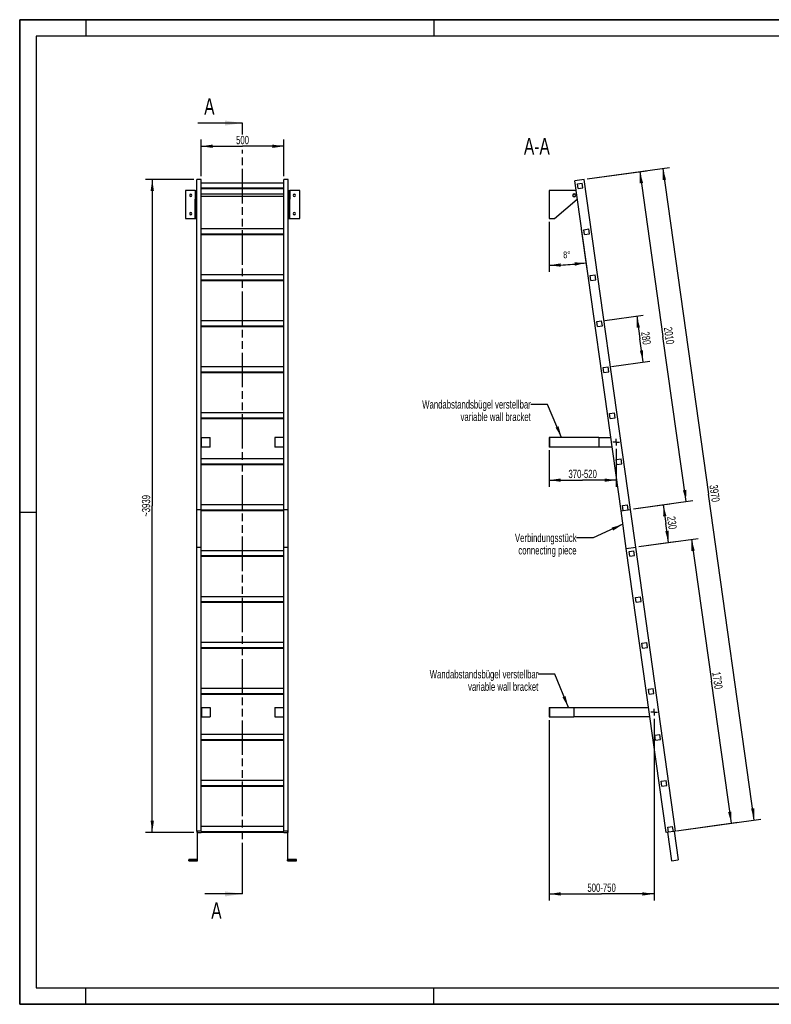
# Model space of a CAD drawing. Header units: millimetres. Extents: x 0 to 8400, y 0 to 5940.
# Tile 1 of 2: x 0 to 4537, y 0 to 5940. Entities that reach past the tile are written whole.
import ezdxf

# ---------------------------------------------------------------- set-up
doc = ezdxf.new("R2010")
doc.units = ezdxf.units.MM
doc.header["$LTSCALE"] = 462
doc.linetypes.add('CENTER', pattern=[0.6, 0.375, -0.075, 0.075, -0.075])
doc.linetypes.add('PHANTOM', pattern=[0.8, 0.45, -0.05, 0.1, -0.05, 0.1, -0.05])
doc.layers.get('0').update_dxf_attribs({"linetype": 'CONTINUOUS'})
for name, color, linetype in [('005_AXIS', 7, 'CONTINUOUS'), ('050_DIMENSIONING', 7, 'CONTINUOUS'), ('053_NOTES', 7, 'CONTINUOUS'), ('HATCHING_BL0', 7, 'CONTINUOUS')]:
    doc.layers.add(name, color=color, linetype=linetype)
doc.styles.get("Standard").update_dxf_attribs({"font": 'txt', "width": 0.7})
doc.dimstyles.new('DIMSTYLE_1', dxfattribs={"dimtxt": 50, "dimasz": 70, "dimexe": 2, "dimexo": 1, "dimtad": 1, "dimdec": 1, "dimtxsty": 'Standard', "dimblk": '_FILLED', "dimblk1": '_FILLED', "dimblk2": '_FILLED', "dimcen": 0.09, "dimazin": 2, "dimtp": 0.8, "dimtm": 0.8, "dimtfac": 1, "dimtdec": 1, "dimtofl": 0, "dimtmove": 0, "dimatfit": 3, "dimldrblk": '_FILLED', "dimfxl": 1, "dimtolj": 1, "dimarcsym": 0})
doc.dimstyles.new('DIMSTYLE_2', dxfattribs={"dimtxt": 40, "dimasz": 70, "dimexe": 2, "dimexo": 1, "dimgap": 2, "dimtad": 1, "dimdec": 1, "dimtxsty": 'Standard', "dimblk": '_FILLED', "dimblk1": '_FILLED', "dimblk2": '_FILLED', "dimcen": 0.09, "dimazin": 2, "dimtp": 0.5, "dimtm": 0.5, "dimtfac": 1, "dimtdec": 1, "dimtofl": 0, "dimtmove": 0, "dimatfit": 3, "dimldrblk": '_FILLED', "dimfxl": 1, "dimtolj": 1, "dimarcsym": 0})
doc.dimstyles.new('DIMSTYLE_3', dxfattribs={"dimtxt": 50, "dimasz": 70, "dimexe": 2, "dimexo": 1, "dimtad": 1, "dimdec": 1, "dimtxsty": 'Standard', "dimblk": '_FILLED', "dimblk1": '_FILLED', "dimblk2": '_FILLED', "dimcen": 0.09, "dimazin": 2, "dimtp": 2, "dimtm": 2, "dimtfac": 1, "dimtdec": 1, "dimtofl": 0, "dimtmove": 0, "dimatfit": 3, "dimldrblk": '_FILLED', "dimfxl": 1, "dimtolj": 1, "dimarcsym": 0})
doc.dimstyles.new('DIMSTYLE_4', dxfattribs={"dimtxt": 50, "dimasz": 70, "dimexe": 2, "dimexo": 1, "dimtad": 1, "dimdec": 0, "dimtxsty": 'Standard', "dimblk": '_FILLED', "dimblk1": '_FILLED', "dimblk2": '_FILLED', "dimcen": 0.09, "dimazin": 2, "dimtp": 2, "dimtm": 2, "dimtfac": 1, "dimtdec": 0, "dimtofl": 0, "dimtmove": 0, "dimatfit": 3, "dimldrblk": '_FILLED', "dimfxl": 1, "dimtolj": 1, "dimarcsym": 0})
doc.dimstyles.new('DIMSTYLE_5', dxfattribs={"dimtxt": 50, "dimasz": 70, "dimexe": 2, "dimexo": 1, "dimtad": 1, "dimtxsty": 'Standard', "dimblk": '_FILLED', "dimblk1": '_FILLED', "dimblk2": '_FILLED', "dimcen": 0.09, "dimazin": 2, "dimtp": 0.8, "dimtm": 0.8, "dimtfac": 1, "dimtofl": 0, "dimtmove": 0, "dimatfit": 3, "dimldrblk": '_FILLED', "dimfxl": 1, "dimtolj": 1, "dimarcsym": 0})
doc.dimstyles.new('DIMSTYLE_6', dxfattribs={"dimtxt": 50, "dimasz": 70, "dimexe": 2, "dimexo": 1, "dimtad": 1, "dimtxsty": 'Standard', "dimblk": '_FILLED', "dimblk1": '_FILLED', "dimblk2": '_FILLED', "dimcen": 0.09, "dimazin": 2, "dimtp": 1.2, "dimtm": 1.2, "dimtfac": 1, "dimtofl": 0, "dimtmove": 0, "dimatfit": 3, "dimldrblk": '_FILLED', "dimfxl": 1, "dimtolj": 1, "dimarcsym": 0})
doc.dimstyles.new('DIMSTYLE_7', dxfattribs={"dimtxt": 50, "dimasz": 70, "dimexe": 2, "dimexo": 1, "dimtad": 1, "dimtxsty": 'Standard', "dimblk": '_FILLED', "dimblk1": '_FILLED', "dimblk2": '_FILLED', "dimcen": 0.09, "dimazin": 2, "dimtp": 2, "dimtm": 2, "dimtfac": 1, "dimtofl": 0, "dimtmove": 0, "dimatfit": 3, "dimldrblk": '_FILLED', "dimfxl": 1, "dimtolj": 1, "dimarcsym": 0})
doc.dimstyles.new('DIMSTYLE_8', dxfattribs={"dimtxt": 50, "dimasz": 70, "dimexe": 2, "dimexo": 1, "dimtad": 1, "dimdec": 0, "dimtxsty": 'Standard', "dimblk": '_FILLED', "dimblk1": '_FILLED', "dimblk2": '_FILLED', "dimcen": 0.09, "dimazin": 2, "dimtp": 0.5, "dimtm": 0.5, "dimtfac": 1, "dimtdec": 0, "dimtofl": 0, "dimtmove": 0, "dimatfit": 3, "dimldrblk": '_FILLED', "dimfxl": 1, "dimtolj": 1, "dimarcsym": 0})
doc.dimstyles.new('DIMSTYLE_9', dxfattribs={"dimtxt": 50, "dimasz": 70, "dimexe": 2, "dimexo": 1, "dimtad": 1, "dimtxsty": 'Standard', "dimblk": '_FILLED', "dimblk1": '_FILLED', "dimblk2": '_FILLED', "dimcen": 0.09, "dimazin": 2, "dimtp": 0.5, "dimtm": 0.5, "dimtfac": 1, "dimtofl": 0, "dimtmove": 0, "dimatfit": 3, "dimldrblk": '_FILLED', "dimfxl": 1, "dimtolj": 1, "dimarcsym": 0})
doc.dimstyles.get("Standard").update_dxf_attribs({"dimtxt": 50, "dimasz": 70, "dimexe": 2, "dimexo": 1, "dimtad": 1, "dimtxsty": 'Standard', "dimblk": '_FILLED', "dimblk1": '_FILLED', "dimblk2": '_FILLED', "dimcen": 0.09, "dimazin": 2, "dimtol": 1, "dimtp": 0.01, "dimtm": 0.01, "dimtfac": 1, "dimtofl": 0, "dimtmove": 0, "dimatfit": 3, "dimldrblk": '_FILLED', "dimfxl": 1, "dimtolj": 1, "dimarcsym": 0})

# ---------------------------------------------------------------- blocks, each defined once
blk = doc.blocks.new('_FILLED')
at = {"color": 0, "linetype": 'ByBlock'}
blk.add_solid([(0, 0), (-1, 0.143), (-1, -0.143)], dxfattribs=at)
blk = doc.blocks.new('*D2')
at = {"layer": '050_DIMENSIONING', "color": 2, "linetype": 'Continuous', "transparency": 16777216}
for p, q in [((1095.2, 4996.4), (1095.2, 5216.4)), ((1095.2, 5176.4), (1345.2, 5176.4)), ((1595.2, 5176.4), (1345.2, 5176.4)), ((1595.2, 4996.4), (1595.2, 5216.4))]:
    blk.add_line(p, q, dxfattribs=at)
at = {"layer": '050_DIMENSIONING', "color": 2, "linetype": 'Continuous', "transparency": 16777216, "xscale": 70, "yscale": 70, "zscale": 70, "rotation": 180}
blk.add_blockref('_FILLED', (1095.2, 5176.4), dxfattribs=at)
at = {"layer": '050_DIMENSIONING', "color": 2, "linetype": 'Continuous', "transparency": 16777216, "xscale": 70, "yscale": 70, "zscale": 70}
blk.add_blockref('_FILLED', (1595.2, 5176.4), dxfattribs=at)
at = {"layer": '050_DIMENSIONING', "color": 2, "linetype": 'Continuous', "transparency": 16777216, "insert": (1345.2, 5238.9), "char_height": 50, "width": 171.429, "attachment_point": 2, "line_spacing_factor": 0.9}
blk.add_mtext('500', dxfattribs=at)
blk = doc.blocks.new('*D3')
at = {"layer": '050_DIMENSIONING', "color": 2, "linetype": 'Continuous', "transparency": 16777216}
for p, q in [((3195.8, 4720.1), (3195.8, 4418.3)), ((3425.1, 4434.3), (3391.2, 4675.7))]:
    blk.add_line(p, q, dxfattribs=at)
for start, end in [(270, 274), (274, 278)]:
    blk.add_arc((3195.8, 6065.9), 1607.6, start, end, dxfattribs=at)
for points in [[(3265.5, 4469.8), (3195.8, 4458.3), (3266, 4449.8)], [(3351.2, 4455.8), (3419.5, 4473.9), (3348.8, 4475.6)]]:
    blk.add_solid(points, dxfattribs=at)
at = {"layer": '050_DIMENSIONING', "color": 2, "linetype": 'Continuous', "transparency": 16777216, "insert": (3302.3, 4542), "char_height": 40, "width": 87.143, "attachment_point": 2, "rotation": 4, "line_spacing_factor": 0.9}
blk.add_mtext('8\\fgdt;{\\W1.0;{\\fgdt;~}}', dxfattribs=at)
blk = doc.blocks.new('*D4')
at = {"layer": '050_DIMENSIONING', "color": 2, "linetype": 'Continuous', "transparency": 16777216}
for p, q in [((3426.3, 4979.1), (3921.4, 5048.7)), ((3881.8, 5043.2), (4158.1, 3077.5)), ((4434.3, 1111.8), (4158.1, 3077.5)), ((3978.8, 1047.8), (4473.9, 1117.4))]:
    blk.add_line(p, q, dxfattribs=at)
at = {"layer": '050_DIMENSIONING', "color": 2, "linetype": 'Continuous', "transparency": 16777216, "xscale": 70, "yscale": 70, "zscale": 70}
for p, rotation in [((3881.8, 5043.2), 98), ((4434.3, 1111.8), 278)]:
    blk.add_blockref('_FILLED', p, dxfattribs=dict(at, rotation=rotation))
at = {"layer": '050_DIMENSIONING', "color": 2, "linetype": 'Continuous', "transparency": 16777216, "insert": (4219.9, 3086.2), "char_height": 50, "width": 230.357, "attachment_point": 2, "rotation": 278, "line_spacing_factor": 0.9}
blk.add_mtext('3970', dxfattribs=at)
blk = doc.blocks.new('*D5')
at = {"layer": '050_DIMENSIONING', "color": 2, "linetype": 'Continuous', "transparency": 16777216}
for p, q in [((1050.2, 4976.4), (760.2, 4976.4)), ((800.2, 4976.4), (800.2, 3006.7)), ((800.2, 1037.1), (800.2, 3006.7)), ((1050.2, 1037.1), (760.2, 1037.1))]:
    blk.add_line(p, q, dxfattribs=at)
at = {"layer": '050_DIMENSIONING', "color": 2, "linetype": 'Continuous', "transparency": 16777216, "xscale": 70, "yscale": 70, "zscale": 70}
for p, rotation in [((800.2, 4976.4), 90), ((800.2, 1037.1), 270)]:
    blk.add_blockref('_FILLED', p, dxfattribs=dict(at, rotation=rotation))
at = {"layer": '050_DIMENSIONING', "color": 2, "linetype": 'Continuous', "transparency": 16777216, "insert": (737.7, 3006.7), "char_height": 50, "width": 283.929, "attachment_point": 2, "rotation": 90, "line_spacing_factor": 0.9}
blk.add_mtext('~3939', dxfattribs=at)
blk = doc.blocks.new('*D6')
at = {"layer": '050_DIMENSIONING', "color": 2, "linetype": 'Continuous', "transparency": 16777216}
for p, q in [((3195.8, 3342.1), (3195.8, 3174.6)), ((3600.6, 3350.6), (3600.6, 3174.6)), ((3195.8, 3174.6), (3195.8, 3122.1)), ((3195.8, 3162.1), (3398.2, 3162.1)), ((3600.6, 3162.1), (3398.2, 3162.1)), ((3600.6, 3174.6), (3600.6, 3122.1))]:
    blk.add_line(p, q, dxfattribs=at)
at = {"layer": '050_DIMENSIONING', "color": 2, "linetype": 'Continuous', "transparency": 16777216, "xscale": 70, "yscale": 70, "zscale": 70, "rotation": 180}
blk.add_blockref('_FILLED', (3195.8, 3162.1), dxfattribs=at)
at = {"layer": '050_DIMENSIONING', "color": 2, "linetype": 'Continuous', "transparency": 16777216, "xscale": 70, "yscale": 70, "zscale": 70}
blk.add_blockref('_FILLED', (3600.6, 3162.1), dxfattribs=at)
at = {"layer": '050_DIMENSIONING', "color": 2, "linetype": 'Continuous', "transparency": 16777216, "insert": (3398.2, 3224.6), "char_height": 50, "width": 396.429, "attachment_point": 2, "line_spacing_factor": 0.9}
blk.add_mtext('370-520\\P ', dxfattribs=at)
blk = doc.blocks.new('*D7')
at = {"layer": '050_DIMENSIONING', "color": 2, "linetype": 'Continuous', "transparency": 16777216}
for p, q in [((3829.3, 1722.7), (3829.3, 678.4)), ((3195.8, 1714.2), (3195.8, 678.4)), ((3195.8, 678.4), (3195.8, 625.9)), ((3195.8, 665.9), (3512.6, 665.9)), ((3829.3, 665.9), (3512.6, 665.9)), ((3829.3, 678.4), (3829.3, 625.9))]:
    blk.add_line(p, q, dxfattribs=at)
at = {"layer": '050_DIMENSIONING', "color": 2, "linetype": 'Continuous', "transparency": 16777216, "xscale": 70, "yscale": 70, "zscale": 70, "rotation": 180}
blk.add_blockref('_FILLED', (3195.8, 665.9), dxfattribs=at)
at = {"layer": '050_DIMENSIONING', "color": 2, "linetype": 'Continuous', "transparency": 16777216, "xscale": 70, "yscale": 70, "zscale": 70}
blk.add_blockref('_FILLED', (3829.3, 665.9), dxfattribs=at)
at = {"layer": '050_DIMENSIONING', "color": 2, "linetype": 'Continuous', "transparency": 16777216, "insert": (3512.6, 728.4), "char_height": 50, "width": 396.429, "attachment_point": 2, "line_spacing_factor": 0.9}
blk.add_mtext('500-750', dxfattribs=at)
blk = doc.blocks.new('*D8')
at = {"layer": '050_DIMENSIONING', "color": 2, "linetype": 'Continuous', "transparency": 16777216}
for p, q in [((3738, 2760.9), (4094.5, 2811)), ((4054.9, 2805.5), (4175.3, 1948.9)), ((4295.7, 1092.3), (4175.3, 1948.9)), ((3965.4, 1045.9), (4335.3, 1097.9))]:
    blk.add_line(p, q, dxfattribs=at)
at = {"layer": '050_DIMENSIONING', "color": 2, "linetype": 'Continuous', "transparency": 16777216, "xscale": 70, "yscale": 70, "zscale": 70}
for p, rotation in [((4054.9, 2805.5), 98), ((4295.7, 1092.3), 278)]:
    blk.add_blockref('_FILLED', p, dxfattribs=dict(at, rotation=rotation))
at = {"layer": '050_DIMENSIONING', "color": 2, "linetype": 'Continuous', "transparency": 16777216, "insert": (4237.2, 1957.6), "char_height": 50, "width": 214.286, "attachment_point": 2, "rotation": 278, "line_spacing_factor": 0.9}
blk.add_mtext('1730', dxfattribs=at)
blk = doc.blocks.new('*D9')
at = {"layer": '050_DIMENSIONING', "color": 2, "linetype": 'Continuous', "transparency": 16777216}
for p, q in [((3426.3, 4979.1), (3782.8, 5029.2)), ((3743.2, 5023.7), (3883, 4028.5)), ((4022.9, 3033.2), (3883, 4028.5)), ((3706, 2988.7), (4062.5, 3038.8))]:
    blk.add_line(p, q, dxfattribs=at)
at = {"layer": '050_DIMENSIONING', "color": 2, "linetype": 'Continuous', "transparency": 16777216, "xscale": 70, "yscale": 70, "zscale": 70}
for p, rotation in [((3743.2, 5023.7), 98), ((4022.9, 3033.2), 278)]:
    blk.add_blockref('_FILLED', p, dxfattribs=dict(at, rotation=rotation))
at = {"layer": '050_DIMENSIONING', "color": 2, "linetype": 'Continuous', "transparency": 16777216, "insert": (3944.9, 4037.2), "char_height": 50, "width": 219.643, "attachment_point": 2, "rotation": 278, "line_spacing_factor": 0.9}
blk.add_mtext('2010', dxfattribs=at)
blk = doc.blocks.new('*D10')
at = {"layer": '050_DIMENSIONING', "color": 2, "linetype": 'Continuous', "transparency": 16777216}
for p, q in [((3706, 2988.6), (3923.9, 3019.2)), ((3884.3, 3013.7), (3900.3, 2899.9)), ((3916.3, 2786.1), (3900.3, 2899.9)), ((3738, 2761), (3955.9, 2791.7))]:
    blk.add_line(p, q, dxfattribs=at)
at = {"layer": '050_DIMENSIONING', "color": 2, "linetype": 'Continuous', "transparency": 16777216, "xscale": 70, "yscale": 70, "zscale": 70}
for p, rotation in [((3884.3, 3013.7), 98), ((3916.3, 2786.1), 278)]:
    blk.add_blockref('_FILLED', p, dxfattribs=dict(at, rotation=rotation))
at = {"layer": '050_DIMENSIONING', "color": 2, "linetype": 'Continuous', "transparency": 16777216, "insert": (3962.2, 2908.6), "char_height": 50, "width": 171.429, "attachment_point": 2, "rotation": 278, "line_spacing_factor": 0.9}
blk.add_mtext('230', dxfattribs=at)
blk = doc.blocks.new('*D11')
at = {"layer": '050_DIMENSIONING', "color": 2, "linetype": 'Continuous', "transparency": 16777216}
for p, q in [((3532.6, 4125.6), (3763.8, 4158.1)), ((3724.2, 4152.6), (3743.7, 4013.9)), ((3763.2, 3875.3), (3743.7, 4013.9)), ((3571.6, 3848.4), (3802.8, 3880.9))]:
    blk.add_line(p, q, dxfattribs=at)
at = {"layer": '050_DIMENSIONING', "color": 2, "linetype": 'Continuous', "transparency": 16777216, "xscale": 70, "yscale": 70, "zscale": 70}
for p, rotation in [((3724.2, 4152.6), 98), ((3763.2, 3875.3), 278)]:
    blk.add_blockref('_FILLED', p, dxfattribs=dict(at, rotation=rotation))
at = {"layer": '050_DIMENSIONING', "color": 2, "linetype": 'Continuous', "transparency": 16777216, "insert": (3805.6, 4022.6), "char_height": 50, "width": 176.786, "attachment_point": 2, "rotation": 278, "line_spacing_factor": 0.9}
blk.add_mtext('280', dxfattribs=at)
blk = doc.blocks.new('XSEC_FILLED')
at = {"color": 0, "linetype": 'ByBlock'}
blk.add_solid([(0, 0), (-1, 0.143), (-1, -0.143)], dxfattribs=at)
blk = doc.blocks.new('HATCHING_BL0', base_point=(1209.9, 2991.1))
at = {"layer": 'HATCHING_BL0', "color": 7, "linetype": 'PHANTOM'}
for p, q in [((1345.2, 5248), (1345.2, 5316.4)), ((1345.2, 765.9), (1345.2, 5154.1)), ((1345.2, 665.9), (1345.2, 765.9))]:
    blk.add_line(p, q, dxfattribs=at)
at = {"layer": 'HATCHING_BL0', "color": 7, "linetype": 'Continuous', "char_height": 100, "width": 128.571, "attachment_point": 1, "line_spacing_factor": 0.9}
for insert in [(1113.9, 5466.4), (1156.3, 615.9)]:
    blk.add_mtext('A', dxfattribs=dict(at, insert=insert))
at = {"layer": 'HATCHING_BL0', "color": 7, "linetype": 'Continuous'}
for points in [[(1345.2, 5316.4), (1074.6, 5316.4)], [(1345.2, 665.9), (1117.1, 665.9)]]:
    blk.add_leader(points, dimstyle='Standard', override={"dimasz": 105, "dimtad": 0, "dimldrblk": 'XSEC_FILLED'}, dxfattribs=at)

msp = doc.modelspace()

# ---------------------------------------------------------------- hatches: boundary and pattern name
at = {"linetype": 'Continuous'}
h = msp.add_hatch(dxfattribs=at)
h.set_pattern_fill('ANSI31', color=2, angle=90, style=0, pattern_type=2)
h.set_pattern_definition([(135, (3195.78, 4825.1), (-239.875, -239.875), [])])
edge = h.paths.add_edge_path()
edge.add_line((3945.613, 1043.115), (3915.905, 1038.94))
edge.add_line((3915.905, 1038.94), (3911.73, 1068.648))
edge.add_line((3911.73, 1068.648), (3941.438, 1072.823))
edge.add_line((3945.613, 1043.115), (3941.438, 1072.823))
edge = h.paths.add_edge_path()
edge.add_line((3370.346, 4920.79), (3366.171, 4950.498))
edge.add_line((3366.171, 4950.498), (3395.879, 4954.674))
edge.add_line((3400.054, 4924.966), (3395.879, 4954.674))
edge.add_line((3370.346, 4920.79), (3400.054, 4924.966))
edge = h.paths.add_edge_path()
edge.add_line((3409.315, 4643.515), (3405.14, 4673.223))
edge.add_line((3405.14, 4673.223), (3434.848, 4677.399))
edge.add_line((3439.023, 4647.691), (3434.848, 4677.399))
edge.add_line((3409.315, 4643.515), (3439.023, 4647.691))
edge = h.paths.add_edge_path()
edge.add_line((3448.283, 4366.24), (3444.108, 4395.948))
edge.add_line((3444.108, 4395.948), (3473.816, 4400.124))
edge.add_line((3477.991, 4370.416), (3473.816, 4400.124))
edge.add_line((3448.283, 4366.24), (3477.991, 4370.416))
edge = h.paths.add_edge_path()
edge.add_line((3487.252, 4088.965), (3483.077, 4118.673))
edge.add_line((3483.077, 4118.673), (3512.785, 4122.848))
edge.add_line((3516.96, 4093.14), (3512.785, 4122.848))
edge.add_line((3487.252, 4088.965), (3516.96, 4093.14))
edge = h.paths.add_edge_path()
edge.add_line((3526.22, 3811.69), (3522.045, 3841.398))
edge.add_line((3522.045, 3841.398), (3551.753, 3845.573))
edge.add_line((3555.928, 3815.865), (3551.753, 3845.573))
edge.add_line((3526.22, 3811.69), (3555.928, 3815.865))
edge = h.paths.add_edge_path()
edge.add_line((3565.189, 3534.415), (3561.013, 3564.123))
edge.add_line((3561.013, 3564.123), (3590.722, 3568.298))
edge.add_line((3594.897, 3538.59), (3590.722, 3568.298))
edge.add_line((3565.189, 3534.415), (3594.897, 3538.59))
edge = h.paths.add_edge_path()
edge.add_line((3604.157, 3257.14), (3599.982, 3286.848))
edge.add_line((3599.982, 3286.848), (3629.69, 3291.023))
edge.add_line((3633.865, 3261.315), (3629.69, 3291.023))
edge.add_line((3604.157, 3257.14), (3633.865, 3261.315))
edge = h.paths.add_edge_path()
edge.add_line((3643.126, 2979.865), (3638.95, 3009.573))
edge.add_line((3638.95, 3009.573), (3668.658, 3013.748))
edge.add_line((3672.834, 2984.04), (3668.658, 3013.748))
edge.add_line((3643.126, 2979.865), (3672.834, 2984.04))
edge = h.paths.add_edge_path()
edge.add_line((3682.094, 2702.59), (3677.919, 2732.298))
edge.add_line((3677.919, 2732.298), (3707.627, 2736.473))
edge.add_line((3711.802, 2706.765), (3707.627, 2736.473))
edge.add_line((3682.094, 2702.59), (3711.802, 2706.765))
edge = h.paths.add_edge_path()
edge.add_line((3721.063, 2425.315), (3716.887, 2455.023))
edge.add_line((3716.887, 2455.023), (3746.595, 2459.198))
edge.add_line((3750.771, 2429.49), (3746.595, 2459.198))
edge.add_line((3721.063, 2425.315), (3750.771, 2429.49))
edge = h.paths.add_edge_path()
edge.add_line((3760.031, 2148.04), (3755.856, 2177.748))
edge.add_line((3755.856, 2177.748), (3785.564, 2181.923))
edge.add_line((3789.739, 2152.215), (3785.564, 2181.923))
edge.add_line((3760.031, 2148.04), (3789.739, 2152.215))
edge = h.paths.add_edge_path()
edge.add_line((3799, 1870.765), (3794.824, 1900.473))
edge.add_line((3794.824, 1900.473), (3824.532, 1904.648))
edge.add_line((3828.708, 1874.94), (3824.532, 1904.648))
edge.add_line((3799, 1870.765), (3828.708, 1874.94))
edge = h.paths.add_edge_path()
edge.add_line((3837.968, 1593.49), (3833.793, 1623.198))
edge.add_line((3833.793, 1623.198), (3863.501, 1627.373))
edge.add_line((3867.676, 1597.665), (3863.501, 1627.373))
edge.add_line((3837.968, 1593.49), (3867.676, 1597.665))
edge = h.paths.add_edge_path()
edge.add_line((3876.936, 1316.215), (3872.761, 1345.923))
edge.add_line((3872.761, 1345.923), (3902.469, 1350.098))
edge.add_line((3906.644, 1320.39), (3902.469, 1350.098))
edge.add_line((3876.936, 1316.215), (3906.644, 1320.39))
edge = h.paths.add_edge_path()
edge.add_arc((3346.778, 4880.114), 7.5, 0, 180)
edge.add_arc((3346.778, 4880.114), 7.5, -180, 0)

# ---------------------------------------------------------------- linework, layer by layer
at = {"color": 7, "linetype": 'Continuous'}
for p, q in [((0, 5940), (8400, 5940)), ((0, 0), (0, 5940)), ((1095.154, 4976.358), (1070.154, 4976.358)), ((1070.154, 4964.576), (1070.154, 4976.358)), ((1070.154, 4825.939), (1070.154, 4964.576)), ((1095.154, 4677.399), (1095.154, 4976.358)), ((1595.154, 4954.674), (1095.154, 4954.674)), ((1620.154, 4976.358), (1595.154, 4976.358)), ((1595.154, 4677.399), (1595.154, 4976.358)), ((1620.154, 2985.919), (1620.154, 4976.358)), ((3406.464, 4976.358), (3350.019, 4968.425)), ((3629.757, 2977.986), (3350.019, 4968.425)), ((3366.171, 4950.498), (3395.879, 4954.674)), ((3370.346, 4920.79), (3366.171, 4950.498)), ((3400.054, 4924.966), (3395.879, 4954.674)), ((3686.202, 2985.919), (3406.464, 4976.358)), ((1059.154, 4910.114), (1000.154, 4910.114)), ((1059.154, 4910.114), (1059.154, 4889.364)), ((1059.154, 4910.114), (1065.154, 4910.114)), ((1059.154, 4889.364), (1059.154, 4887.614)), ((1059.154, 4887.614), (1059.154, 4880.114)), ((1059.154, 4880.114), (1059.154, 4872.614)), ((1059.154, 4872.614), (1059.154, 4870.865)), ((1059.154, 4870.865), (1059.154, 4857.187)), ((1065.154, 4910.114), (1065.154, 4889.364)), ((1065.154, 4889.364), (1065.154, 4880.114)), ((1065.154, 4880.114), (1065.154, 4870.865)), ((1065.154, 4870.865), (1065.154, 4857.187)), ((1095.154, 4924.966), (1595.154, 4924.966)), ((1095.154, 4920.79), (1595.154, 4920.79)), ((1625.154, 4910.114), (1625.154, 4889.364)), ((1625.154, 4910.114), (1631.154, 4910.114)), ((1625.154, 4889.364), (1625.154, 4880.114)), ((1625.154, 4880.114), (1625.154, 4870.865)), ((1625.154, 4870.865), (1625.154, 4857.187)), ((1631.154, 4910.114), (1631.154, 4889.364)), ((1690.154, 4910.114), (1631.154, 4910.114)), ((1631.154, 4889.364), (1631.154, 4887.614)), ((1631.154, 4887.614), (1631.154, 4880.114)), ((1631.154, 4880.114), (1631.154, 4872.614)), ((1631.154, 4872.614), (1631.154, 4870.865)), ((1631.154, 4870.865), (1631.154, 4857.187)), ((3346.778, 4910.114), (3195.778, 4910.114)), ((3370.346, 4920.79), (3400.054, 4924.966)), ((1059.154, 4740.114), (1059.154, 4857.187)), ((1065.154, 4740.114), (1065.154, 4857.187)), ((1070.154, 4821.764), (1070.154, 4825.939)), ((1070.154, 2985.919), (1070.154, 4821.764)), ((1625.154, 4740.114), (1625.154, 4857.187)), ((1631.154, 4740.114), (1631.154, 4857.187)), ((3227.395, 4740.114), (3365.703, 4856.83)), ((1000.154, 4740.114), (1059.154, 4740.114)), ((1059.154, 4740.114), (1065.154, 4740.114)), ((1625.154, 4740.114), (1631.154, 4740.114)), ((1631.154, 4740.114), (1690.154, 4740.114)), ((3195.778, 4740.114), (3227.395, 4740.114)), ((1095.154, 4647.691), (1095.154, 4677.399)), ((1595.154, 4677.399), (1095.154, 4677.399)), ((1095.154, 4643.515), (1095.154, 4647.691)), ((1095.154, 4647.691), (1595.154, 4647.691)), ((1095.154, 4400.124), (1095.154, 4643.515)), ((1095.154, 4643.515), (1595.154, 4643.515)), ((1595.154, 4647.691), (1595.154, 4677.399)), ((1595.154, 4643.515), (1595.154, 4647.691)), ((1595.154, 4400.124), (1595.154, 4643.515)), ((3405.14, 4673.223), (3434.848, 4677.399)), ((3409.315, 4643.515), (3405.14, 4673.223)), ((3409.315, 4643.515), (3439.023, 4647.691)), ((3439.023, 4647.691), (3434.848, 4677.399)), ((1095.154, 4370.416), (1095.154, 4400.124)), ((1595.154, 4400.124), (1095.154, 4400.124)), ((1595.154, 4370.416), (1595.154, 4400.124)), ((3444.108, 4395.948), (3473.816, 4400.124)), ((3448.283, 4366.24), (3444.108, 4395.948)), ((3477.991, 4370.416), (3473.816, 4400.124)), ((1095.154, 4366.24), (1095.154, 4370.416)), ((1095.154, 4370.416), (1595.154, 4370.416)), ((1095.154, 4122.848), (1095.154, 4366.24)), ((1095.154, 4366.24), (1595.154, 4366.24)), ((1595.154, 4366.24), (1595.154, 4370.416)), ((1595.154, 4122.848), (1595.154, 4366.24)), ((3448.283, 4366.24), (3477.991, 4370.416)), ((1095.154, 4093.14), (1095.154, 4122.848)), ((1595.154, 4122.848), (1095.154, 4122.848)), ((1595.154, 4093.14), (1595.154, 4122.848)), ((3483.077, 4118.673), (3512.785, 4122.848)), ((3487.252, 4088.965), (3483.077, 4118.673)), ((3516.96, 4093.14), (3512.785, 4122.848)), ((1095.154, 4088.965), (1095.154, 4093.14)), ((1095.154, 4093.14), (1595.154, 4093.14)), ((1095.154, 3845.573), (1095.154, 4088.965)), ((1095.154, 4088.965), (1595.154, 4088.965)), ((1595.154, 4088.965), (1595.154, 4093.14)), ((1595.154, 3845.573), (1595.154, 4088.965)), ((3487.252, 4088.965), (3516.96, 4093.14)), ((1095.154, 3815.865), (1095.154, 3845.573)), ((1595.154, 3845.573), (1095.154, 3845.573)), ((1095.154, 3811.69), (1095.154, 3815.865)), ((1095.154, 3815.865), (1595.154, 3815.865)), ((1095.154, 3568.298), (1095.154, 3811.69)), ((1095.154, 3811.69), (1595.154, 3811.69)), ((1595.154, 3815.865), (1595.154, 3845.573)), ((1595.154, 3811.69), (1595.154, 3815.865)), ((1595.154, 3568.298), (1595.154, 3811.69)), ((3522.045, 3841.398), (3551.753, 3845.573)), ((3526.22, 3811.69), (3522.045, 3841.398)), ((3526.22, 3811.69), (3555.928, 3815.865)), ((3555.928, 3815.865), (3551.753, 3845.573)), ((1095.154, 3538.59), (1095.154, 3568.298)), ((1595.154, 3568.298), (1095.154, 3568.298)), ((1595.154, 3538.59), (1595.154, 3568.298)), ((3561.013, 3564.123), (3590.722, 3568.298)), ((3565.189, 3534.415), (3561.013, 3564.123)), ((3594.897, 3538.59), (3590.722, 3568.298)), ((1095.154, 3534.415), (1095.154, 3538.59)), ((1095.154, 3538.59), (1595.154, 3538.59)), ((1095.154, 3419.067), (1095.154, 3534.415)), ((1095.154, 3534.415), (1595.154, 3534.415)), ((1595.154, 3534.415), (1595.154, 3538.59)), ((1595.154, 3419.067), (1595.154, 3534.415)), ((3565.189, 3534.415), (3594.897, 3538.59)), ((1095.154, 3362.067), (1095.154, 3419.067)), ((1095.154, 3419.067), (1097.154, 3419.067)), ((1097.154, 3362.067), (1097.154, 3419.067)), ((1097.154, 3419.067), (1150.154, 3419.067)), ((1150.154, 3362.067), (1150.154, 3419.067)), ((1540.154, 3419.067), (1540.154, 3362.067)), ((1593.154, 3419.067), (1540.154, 3419.067)), ((1593.154, 3419.067), (1593.154, 3362.067)), ((1595.154, 3419.067), (1593.154, 3419.067)), ((1595.154, 3362.067), (1595.154, 3419.067)), ((3195.778, 3419.067), (3195.778, 3362.067)), ((3197.778, 3419.067), (3195.778, 3419.067)), ((3197.778, 3419.067), (3197.778, 3362.067)), ((3495.778, 3419.067), (3197.778, 3419.067)), ((3495.778, 3419.067), (3495.778, 3362.067)), ((3495.778, 3419.067), (3567.767, 3419.067)), ((1095.154, 3291.023), (1095.154, 3362.067)), ((1095.154, 3362.067), (1097.154, 3362.067)), ((1150.154, 3362.067), (1097.154, 3362.067)), ((1593.154, 3362.067), (1540.154, 3362.067)), ((1595.154, 3362.067), (1593.154, 3362.067)), ((1595.154, 3291.023), (1595.154, 3362.067)), ((3197.778, 3362.067), (3195.778, 3362.067)), ((3495.778, 3362.067), (3197.778, 3362.067)), ((3575.778, 3362.067), (3495.778, 3362.067)), ((1095.154, 3261.315), (1095.154, 3291.023)), ((1595.154, 3291.023), (1095.154, 3291.023)), ((1595.154, 3261.315), (1595.154, 3291.023)), ((3599.982, 3286.848), (3629.69, 3291.023)), ((3604.157, 3257.14), (3599.982, 3286.848)), ((3633.865, 3261.315), (3629.69, 3291.023)), ((1095.154, 3257.14), (1095.154, 3261.315)), ((1095.154, 3261.315), (1595.154, 3261.315)), ((1095.154, 3013.748), (1095.154, 3257.14)), ((1095.154, 3257.14), (1595.154, 3257.14)), ((1595.154, 3257.14), (1595.154, 3261.315)), ((1595.154, 3013.748), (1595.154, 3257.14)), ((3604.157, 3257.14), (3633.865, 3261.315)), ((1070.154, 2985.919), (1070.154, 2985.82)), ((1070.154, 2985.919), (1095.154, 2985.919)), ((1070.154, 2985.82), (1095.154, 2985.82)), ((1070.154, 2977.986), (1070.154, 2985.82)), ((1070.154, 2758.256), (1070.154, 2977.986)), ((1095.154, 2985.919), (1095.154, 3013.748)), ((1595.154, 3013.748), (1095.154, 3013.748)), ((1095.154, 2985.919), (1095.154, 2985.82)), ((1095.154, 2984.04), (1095.154, 2985.82)), ((1095.154, 2758.256), (1095.154, 2984.04)), ((1095.154, 2984.04), (1595.154, 2984.04)), ((1095.154, 2979.865), (1595.154, 2979.865)), ((1595.154, 2985.919), (1595.154, 3013.748)), ((1595.154, 2985.82), (1595.154, 2985.919)), ((1595.154, 2985.919), (1620.154, 2985.919)), ((1595.154, 2985.82), (1620.154, 2985.82)), ((1595.154, 2984.04), (1595.154, 2985.82)), ((1595.154, 2758.256), (1595.154, 2984.04)), ((1620.154, 2985.919), (1620.154, 2985.82)), ((1620.154, 2977.986), (1620.154, 2985.82)), ((1620.154, 2758.256), (1620.154, 2977.986)), ((3629.757, 2977.986), (3643.126, 2979.865)), ((3629.771, 2977.887), (3643.14, 2979.766)), ((3661.753, 2750.324), (3629.771, 2977.887)), ((3638.95, 3009.573), (3668.658, 3013.748)), ((3643.126, 2979.865), (3638.95, 3009.573)), ((3643.126, 2979.865), (3672.834, 2984.04)), ((3643.14, 2979.766), (3672.848, 2983.941)), ((3672.834, 2984.04), (3668.658, 3013.748)), ((3672.834, 2984.04), (3686.202, 2985.919)), ((3672.848, 2983.941), (3686.216, 2985.82)), ((3718.198, 2758.256), (3686.216, 2985.82)), ((1070.154, 2758.256), (1070.154, 2758.157)), ((1070.154, 2758.256), (1095.154, 2758.256)), ((1070.154, 2758.157), (1095.154, 2758.157)), ((1070.154, 2750.324), (1070.154, 2758.157)), ((1070.154, 1044.994), (1070.154, 2750.324)), ((1095.154, 2758.256), (1095.154, 2758.157)), ((1095.154, 2750.324), (1095.154, 2758.157)), ((1095.154, 2459.198), (1095.154, 2750.324)), ((1595.154, 2736.473), (1095.154, 2736.473)), ((1595.154, 2758.157), (1595.154, 2758.256)), ((1595.154, 2758.256), (1620.154, 2758.256)), ((1595.154, 2758.157), (1620.154, 2758.157)), ((1595.154, 2750.324), (1595.154, 2758.157)), ((1595.154, 2459.198), (1595.154, 2750.324)), ((1620.154, 2758.256), (1620.154, 2758.157)), ((1620.154, 2750.324), (1620.154, 2758.157)), ((1620.154, 1044.994), (1620.154, 2750.324)), ((3661.753, 2750.324), (3718.198, 2758.256)), ((3661.767, 2750.225), (3718.212, 2758.157)), ((3902.536, 1037.061), (3661.767, 2750.225)), ((3677.919, 2732.298), (3707.627, 2736.473)), ((3711.802, 2706.765), (3707.627, 2736.473)), ((3958.982, 1044.994), (3718.212, 2758.157)), ((1095.154, 2706.765), (1595.154, 2706.765)), ((1095.154, 2702.59), (1595.154, 2702.59)), ((3682.094, 2702.59), (3677.919, 2732.298)), ((3682.094, 2702.59), (3711.802, 2706.765)), ((1595.154, 2459.198), (1095.154, 2459.198)), ((1095.154, 2429.49), (1095.154, 2459.198)), ((1595.154, 2429.49), (1595.154, 2459.198)), ((3716.887, 2455.023), (3746.595, 2459.198)), ((3721.063, 2425.315), (3716.887, 2455.023)), ((3750.771, 2429.49), (3746.595, 2459.198)), ((1095.154, 2425.315), (1095.154, 2429.49)), ((1095.154, 2429.49), (1595.154, 2429.49)), ((1095.154, 2425.315), (1595.154, 2425.315)), ((1095.154, 2181.923), (1095.154, 2425.315)), ((1595.154, 2425.315), (1595.154, 2429.49)), ((1595.154, 2181.923), (1595.154, 2425.315)), ((3721.063, 2425.315), (3750.771, 2429.49)), ((1595.154, 2181.923), (1095.154, 2181.923)), ((1095.154, 2152.215), (1095.154, 2181.923)), ((1095.154, 2148.04), (1095.154, 2152.215)), ((1095.154, 2152.215), (1595.154, 2152.215)), ((1095.154, 2148.04), (1595.154, 2148.04)), ((1095.154, 1904.648), (1095.154, 2148.04)), ((1595.154, 2152.215), (1595.154, 2181.923)), ((1595.154, 2148.04), (1595.154, 2152.215)), ((1595.154, 1904.648), (1595.154, 2148.04)), ((3755.856, 2177.748), (3785.564, 2181.923)), ((3760.031, 2148.04), (3755.856, 2177.748)), ((3760.031, 2148.04), (3789.739, 2152.215)), ((3789.739, 2152.215), (3785.564, 2181.923)), ((1595.154, 1904.648), (1095.154, 1904.648)), ((1095.154, 1874.94), (1095.154, 1904.648)), ((1595.154, 1874.94), (1595.154, 1904.648)), ((3794.824, 1900.473), (3824.532, 1904.648)), ((3828.708, 1874.94), (3824.532, 1904.648)), ((1095.154, 1870.765), (1095.154, 1874.94)), ((1095.154, 1874.94), (1595.154, 1874.94)), ((1095.154, 1870.765), (1595.154, 1870.765)), ((1095.154, 1627.373), (1095.154, 1870.765)), ((1595.154, 1870.765), (1595.154, 1874.94)), ((1595.154, 1627.373), (1595.154, 1870.765)), ((3799, 1870.765), (3794.824, 1900.473)), ((3799, 1870.765), (3828.708, 1874.94)), ((1095.154, 1791.215), (1097.154, 1791.215)), ((1097.154, 1791.215), (1097.154, 1734.215)), ((1097.154, 1791.215), (1150.154, 1791.215)), ((1150.154, 1791.215), (1150.154, 1734.215)), ((1540.154, 1791.215), (1540.154, 1734.215)), ((1540.154, 1791.215), (1593.154, 1791.215)), ((1593.154, 1791.215), (1593.154, 1734.215)), ((1593.154, 1791.215), (1595.154, 1791.215)), ((3195.778, 1791.215), (3195.778, 1734.215)), ((3195.778, 1791.215), (3197.778, 1791.215)), ((3197.778, 1791.215), (3197.778, 1734.215)), ((3197.778, 1791.215), (3345.778, 1791.215)), ((3345.778, 1791.215), (3345.778, 1734.215)), ((3345.778, 1791.215), (3796.547, 1791.215)), ((1095.154, 1734.215), (1097.154, 1734.215)), ((1097.154, 1734.215), (1150.154, 1734.215)), ((1540.154, 1734.215), (1593.154, 1734.215)), ((1593.154, 1734.215), (1595.154, 1734.215)), ((3195.778, 1734.215), (3197.778, 1734.215)), ((3197.778, 1734.215), (3345.778, 1734.215)), ((3804.558, 1734.215), (3345.778, 1734.215)), ((1595.154, 1627.373), (1095.154, 1627.373)), ((1095.154, 1597.665), (1095.154, 1627.373)), ((1595.154, 1597.665), (1595.154, 1627.373)), ((3833.793, 1623.198), (3863.501, 1627.373)), ((3837.968, 1593.49), (3833.793, 1623.198)), ((3867.676, 1597.665), (3863.501, 1627.373)), ((1095.154, 1593.49), (1095.154, 1597.665)), ((1095.154, 1597.665), (1595.154, 1597.665)), ((1095.154, 1593.49), (1595.154, 1593.49)), ((1095.154, 1350.098), (1095.154, 1593.49)), ((1595.154, 1593.49), (1595.154, 1597.665)), ((1595.154, 1350.098), (1595.154, 1593.49)), ((3837.968, 1593.49), (3867.676, 1597.665)), ((1595.154, 1350.098), (1095.154, 1350.098)), ((1095.154, 1320.39), (1095.154, 1350.098)), ((1095.154, 1316.215), (1095.154, 1320.39)), ((1095.154, 1320.39), (1595.154, 1320.39)), ((1095.154, 1316.215), (1595.154, 1316.215)), ((1095.154, 1072.823), (1095.154, 1316.215)), ((1595.154, 1320.39), (1595.154, 1350.098)), ((1595.154, 1316.215), (1595.154, 1320.39)), ((1595.154, 1072.823), (1595.154, 1316.215)), ((3872.761, 1345.923), (3902.469, 1350.098)), ((3876.936, 1316.215), (3872.761, 1345.923)), ((3876.936, 1316.215), (3906.644, 1320.39)), ((3906.644, 1320.39), (3902.469, 1350.098)), ((1595.154, 1072.823), (1095.154, 1072.823)), ((1095.154, 1044.994), (1095.154, 1072.823)), ((1595.154, 1044.994), (1595.154, 1072.823)), ((3911.73, 1068.648), (3941.438, 1072.823)), ((3945.613, 1043.115), (3941.438, 1072.823)), ((1070.154, 1044.994), (1070.154, 1037.061)), ((1095.154, 1044.994), (1070.154, 1044.994)), ((1070.154, 1037.061), (1072.154, 1037.061)), ((1072.154, 1043.811), (1072.154, 873.485)), ((1072.154, 1043.811), (1074.154, 1043.811)), ((1074.154, 871.504), (1074.154, 1043.811)), ((1074.154, 1037.061), (1095.154, 1037.061)), ((1095.154, 1043.115), (1095.154, 1044.994)), ((1095.154, 1043.115), (1595.154, 1043.115)), ((1095.154, 1037.061), (1095.154, 1038.94)), ((1095.154, 1038.94), (1595.154, 1038.94)), ((1595.154, 1044.994), (1595.154, 1043.115)), ((1620.154, 1044.994), (1595.154, 1044.994)), ((1595.154, 1038.94), (1595.154, 1037.061)), ((1595.154, 1037.061), (1616.154, 1037.061)), ((1616.154, 1043.811), (1616.154, 871.504)), ((1616.154, 1043.811), (1618.154, 1043.811)), ((1618.154, 873.485), (1618.154, 1043.811)), ((1618.154, 1037.061), (1620.154, 1037.061)), ((1620.154, 1037.061), (1620.154, 1044.994)), ((3915.905, 1038.94), (3902.536, 1037.061)), ((3910.954, 1038.244), (3935.17, 865.937)), ((3915.905, 1038.94), (3911.73, 1068.648)), ((3945.613, 1043.115), (3915.905, 1038.94)), ((3958.982, 1044.994), (3945.613, 1043.115)), ((3950.564, 1043.811), (3974.78, 871.504)), ((1020.154, 873.485), (1020.154, 871.504)), ((1072.154, 873.485), (1020.154, 873.485)), ((1020.154, 865.937), (1020.154, 871.504)), ((1020.154, 871.504), (1074.154, 871.504)), ((1020.154, 865.937), (1074.154, 865.937)), ((1074.154, 865.937), (1074.154, 871.504)), ((1616.154, 865.937), (1616.154, 871.504)), ((1616.154, 871.504), (1670.154, 871.504)), ((1616.154, 865.937), (1670.154, 865.937)), ((1670.154, 873.485), (1618.154, 873.485)), ((1670.154, 871.504), (1670.154, 873.485)), ((1670.154, 865.937), (1670.154, 871.504)), ((3935.17, 865.937), (3974.78, 871.504)), ((0, 0), (8400, 0))]:
    msp.add_line(p, q, dxfattribs=at)
at = {"color": 3, "linetype": 'Continuous'}
for p, q in [((0, 5940), (0, 0)), ((8400, 5940), (0, 5940)), ((400, 5940), (400, 5840)), ((2500, 5940), (2500, 5840)), ((0, 2970), (100, 2970)), ((400, 0), (400, 100)), ((2500, 0), (2500, 100)), ((8400, 0), (0, 0))]:
    msp.add_line(p, q, dxfattribs=at)
at = {"color": 5, "linetype": 'Continuous'}
for p, q in [((100, 5840), (100, 100)), ((8300, 5840), (100, 5840)), ((100, 100), (8300, 100))]:
    msp.add_line(p, q, dxfattribs=at)
at = {"color": 9, "linetype": 'Continuous'}
for p, q in [((1065.154, 4857.187), (1059.154, 4857.187)), ((1631.154, 4857.187), (1625.154, 4857.187))]:
    msp.add_line(p, q, dxfattribs=at)
at = {"color": 7, "linetype": 'Continuous'}
for radius, start, end in [(7.5, 0, 180), (7.5, 180, 360), (30, 66.8758235, 90)]:
    msp.add_arc((3346.778, 4880.114), radius, start, end, dxfattribs=at)
at = {"layer": '005_AXIS', "color": 7, "linetype": 'Continuous'}
for p, q in [((1000.154, 4910.114), (1000.154, 4740.114)), ((1070.154, 4887.614), (1065.154, 4887.614)), ((1070.154, 4872.614), (1065.154, 4872.614)), ((1595.154, 4887.614), (1095.154, 4887.614)), ((1595.154, 4872.614), (1095.154, 4872.614)), ((1625.154, 4887.614), (1620.154, 4887.614)), ((1625.154, 4872.614), (1620.154, 4872.614)), ((1690.154, 4740.114), (1690.154, 4910.114)), ((3195.778, 4910.114), (3195.778, 4740.114))]:
    msp.add_line(p, q, dxfattribs=at)
at = {"layer": '005_AXIS', "color": 7, "linetype": 'CENTER'}
for p, q in [((3600.553, 3390.567), (3580.553, 3390.567)), ((3600.553, 3390.567), (3600.553, 3410.567)), ((3600.553, 3390.567), (3620.553, 3390.567)), ((3600.553, 3390.567), (3600.553, 3370.567)), ((3829.332, 1762.715), (3829.332, 1782.715)), ((3829.332, 1762.715), (3809.332, 1762.715)), ((3829.332, 1762.715), (3849.332, 1762.715)), ((3829.332, 1762.715), (3829.332, 1742.715))]:
    msp.add_line(p, q, dxfattribs=at)
at = {"layer": '005_AXIS', "color": 7, "linetype": 'Continuous'}
for centre, radius, start, end in [((1032.654, 4880.114), 6.5, 0, 180), ((1032.654, 4880.114), 6.5, 180, 360), ((1657.654, 4880.114), 6.5, 0, 180), ((1657.654, 4880.114), 6.5, 180, 360), ((3346.778, 4880.114), 9.25, 0, 180), ((3346.778, 4880.114), 9.25, 180, 360), ((1032.654, 4770.114), 6.5, 0, 180), ((1032.654, 4770.114), 6.5, 180, 360), ((1657.654, 4770.114), 6.5, 0, 180), ((1657.654, 4770.114), 6.5, 180, 360)]:
    msp.add_arc(centre, radius, start, end, dxfattribs=at)

# ---------------------------------------------------------------- block references
at = {"layer": 'HATCHING_BL0'}
msp.add_blockref('HATCHING_BL0', (1209.898, 2991.147), dxfattribs=at)

# ---------------------------------------------------------------- texts
at = {"layer": '053_NOTES', "color": 2, "linetype": 'Continuous', "attachment_point": 3, "line_spacing_factor": 0.9}
for s, insert, char_height, width in [('A-A', (3199.856, 5226.358), 100, 392.85714), ('Wandabstandsbügel verstellbar\\Pvariable wall bracket', (3085.163, 3644.067), 50, 1540), ('Verbindungsstück\\Pconnecting piece', (3361.444, 2838.842), 50, 843.57143), ('Wandabstandsbügel verstellbar\\Pvariable wall bracket', (3130.571, 2016.215), 50, 1540)]:
    msp.add_mtext(s, dxfattribs=dict(at, insert=insert, char_height=char_height, width=width))

# ---------------------------------------------------------------- dimensions: what is measured, and where the dimension line sits
at = {"layer": '050_DIMENSIONING', "color": 2, "linetype": 'Continuous'}
dim = msp.add_linear_dim(base=(1595.154, 5176.358), p1=(1095.154, 4995.358), p2=(1595.154, 4995.358), dimstyle='DIMSTYLE_1', dxfattribs=at)
dim.commit()
dim.dimension.update_dxf_attribs({"geometry": '*D2', "text_midpoint": (1338.011, 5176.358), "dimtype": 160})
for base, p1, p2, angle, dimstyle, picture, middle in [((3881.793, 5043.161), (3977.797, 1047.638), (3425.279, 4979.002), 98, 'DIMSTYLE_3', '*D4', (4157.058, 3084.552)), ((3743.155, 5023.677), (3705.017, 2988.563), (3425.279, 4979.002), 98, 'DIMSTYLE_7', '*D9', (3882.03, 4035.531)), ((3724.207, 4152.562), (3570.568, 3848.218), (3531.6, 4125.493), 98, 'DIMSTYLE_9', '*D11', (3742.697, 4020.998)), ((3884.27, 3013.655), (3737.013, 2760.901), (3705.031, 2988.464), 98, 'DIMSTYLE_8', '*D10', (3899.267, 2906.946)), ((4295.673, 1092.312), (3737.027, 2760.802), (3964.428, 1045.759), 278, 'DIMSTYLE_6', '*D8', (4174.294, 1955.968))]:
    dim = msp.add_linear_dim(base=base, p1=p1, p2=p2, angle=angle, dimstyle=dimstyle, dxfattribs=at)
    dim.commit()
    dim.dimension.update_dxf_attribs({"geometry": picture, "text_midpoint": middle, "dimtype": 160})
dim = msp.add_linear_dim(base=(800.154, 1037.061), p1=(1051.154, 4976.358), p2=(1051.154, 1037.061), angle=270, text='~<>', dimstyle='DIMSTYLE_4', dxfattribs=at)
dim.commit()
dim.dimension.update_dxf_attribs({"geometry": '*D5', "text_midpoint": (800.154, 3006.709), "dimtype": 160})
dim = msp.add_angular_dim_2l(base=(3307.921, 4462.186), line1=((3195.778, 4737.191), (3195.778, 4721.114)), line2=((3422.708, 4451.215), (3424.946, 4435.295)), dimstyle='DIMSTYLE_2', dxfattribs=at)
dim.commit()
dim.dimension.update_dxf_attribs({"geometry": '*D3', "text_midpoint": (3307.921, 4462.186), "dimtype": 162})
for base, p1, p2, text, picture, middle in [((3600.553, 3162.067), (3195.778, 3343.067), (3600.553, 3351.567), '370-520\\P ', '*D6', (3398.165, 3162.067)), ((3829.332, 665.937), (3195.778, 1715.215), (3829.332, 1723.715), '500-750', '*D7', (3505.412, 665.937))]:
    dim = msp.add_linear_dim(base=base, p1=p1, p2=p2, text=text, dimstyle='DIMSTYLE_5', dxfattribs=at)
    dim.commit()
    dim.dimension.update_dxf_attribs({"geometry": picture, "text_midpoint": middle, "dimtype": 160})

# ---------------------------------------------------------------- leaders
at = {"layer": '053_NOTES', "color": 2, "linetype": 'Continuous', "annotation_type": 0, "has_hookline": 1, "hookline_direction": 1}
for points, text_width in [([(3271.117, 3419.067), (3185.163, 3619.067), (3085.163, 3619.067)], 963.2), ([(3641.302, 2895.841), (3461.444, 2813.842), (3361.444, 2813.842)], 537.292), ([(3311.854, 1791.215), (3230.571, 1991.215), (3130.571, 1991.215)], 963.2)]:
    msp.add_leader(points, dimstyle='Standard', override={"dimtad": 0}, dxfattribs=dict(at, text_width=text_width))

doc.saveas('drawing.dxf')
